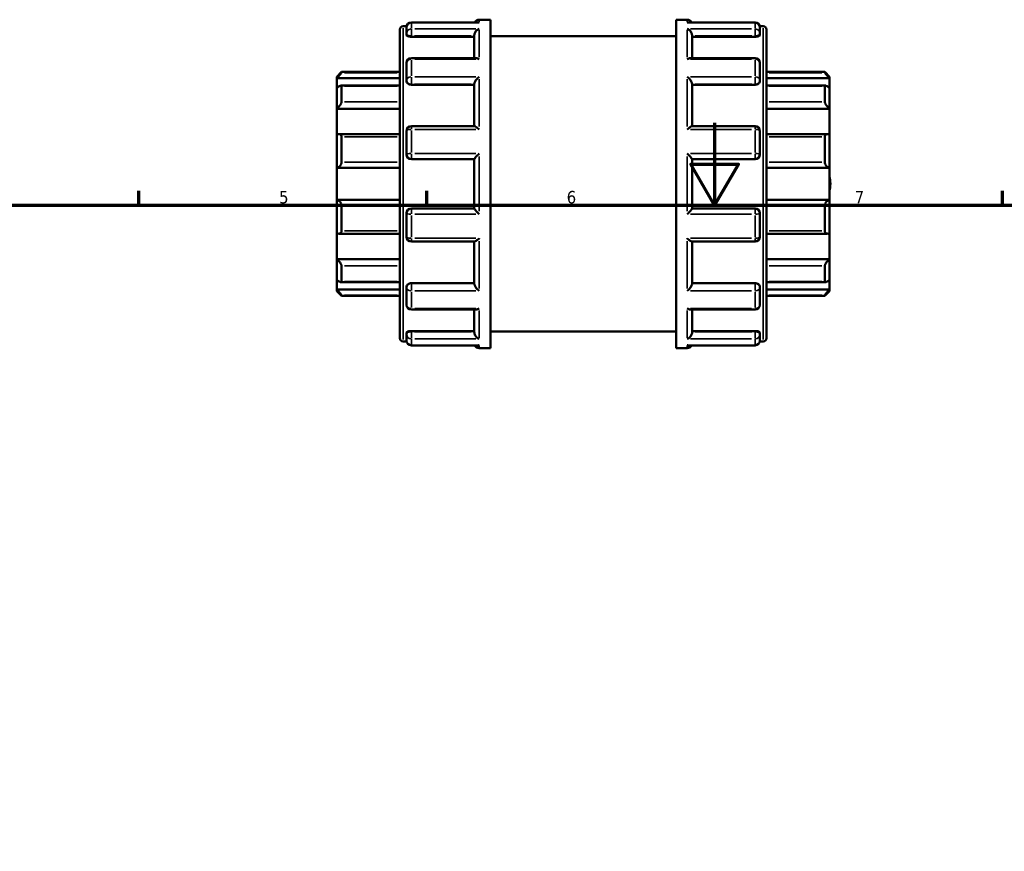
# Model space of a CAD drawing. Header units: millimetres. Extents: x 0 to 905, y -224 to 653.
# Tile 8 of 9: x 251 to 491, y 417 to 619. Entities that reach past the tile are written whole.
import ezdxf

# ---------------------------------------------------------------- set-up
doc = ezdxf.new("R2010")
doc.units = ezdxf.units.MM
for name, color, linetype, lineweight in [('Border (ANSI)', 7, 'Continuous', 70), ('Visible (ANSI)', 7, 'Continuous', 50), ('Visible Narrow (ANSI)', 7, 'Continuous', 35)]:
    doc.layers.add(name, color=color, linetype=linetype, lineweight=lineweight)
doc.styles.add('Note Text (ANSI)', font='tahoma.ttf')

# ---------------------------------------------------------------- blocks, each defined once
blk = doc.blocks.new('Borders Default Border')
at = {"layer": 'Border (ANSI)'}
for p, q in [((280.33, 574), (280.33, 577.45)), ((350.42, 574), (350.42, 577.45)), ((490.58, 574), (490.58, 577.45))]:
    blk.add_line(p, q, dxfattribs=at)
at = {"layer": 'Border (ANSI)', "flags": 128}
for points in [[(420.5, 594), (420.5, 574), (414.73, 584), (426.27, 584), (420.5, 574)], [(20, 20), (20, 574), (821, 574), (821, 20), (20, 20)]]:
    blk.add_lwpolyline(points, dxfattribs=at)
at = {"layer": 'Border (ANSI)', "char_height": 3.05, "attachment_point": 7, "style": 'Note Text (ANSI)'}
for s, insert in [('5', (314.48, 574.34)), ('6', (384.49, 574.34)), ('7', (454.6, 574.4))]:
    blk.add_mtext(s, dxfattribs=dict(at, insert=insert))

msp = doc.modelspace()

# ---------------------------------------------------------------- linework, layer by layer
at = {"layer": 'Visible (ANSI)'}
for p, q in [((362.95, 618.495), (346.663, 618.495)), ((363.163, 619.162), (365.894, 619.162)), ((365.894, 539.162), (365.894, 619.162)), ((411.094, 539.162), (411.094, 619.162)), ((411.094, 619.162), (413.826, 619.162)), ((430.326, 618.495), (414.039, 618.495)), ((343.894, 541.541), (343.894, 616.783)), ((344.674, 617.562), (345.519, 617.562)), ((345.494, 615.798), (345.494, 617.326)), ((431.47, 617.562), (432.315, 617.562)), ((431.494, 617.326), (431.494, 615.798)), ((433.094, 616.783), (433.094, 541.541)), ((345.494, 615.798), (345.494, 615.417)), ((346.663, 615.009), (361.994, 615.009)), ((361.994, 609.798), (361.994, 615.394)), ((365.894, 615.162), (411.094, 615.162)), ((414.994, 609.798), (414.994, 615.394)), ((430.326, 615.009), (414.994, 615.009)), ((431.494, 615.417), (431.494, 615.798)), ((362.411, 609.798), (346.663, 609.798)), ((430.326, 609.798), (414.578, 609.798)), ((328.494, 605.26), (329.663, 606.429)), ((329.663, 606.429), (329.663, 606.234)), ((329.663, 606.429), (343.894, 606.429)), ((345.494, 604.452), (345.494, 608.629)), ((431.494, 608.629), (431.494, 604.452)), ((433.094, 606.429), (447.326, 606.429)), ((447.326, 606.234), (447.326, 606.429)), ((448.494, 605.26), (447.326, 606.429)), ((328.494, 604.909), (328.494, 605.26)), ((328.494, 604.909), (343.894, 604.909)), ((328.494, 602.501), (328.494, 604.909)), ((345.494, 604.452), (345.494, 604.233)), ((431.494, 604.233), (431.494, 604.452)), ((448.494, 604.909), (433.094, 604.909)), ((448.494, 605.26), (448.494, 604.909)), ((448.494, 604.909), (448.494, 602.501)), ((328.494, 597.482), (328.494, 602.501)), ((343.894, 603.124), (329.521, 603.124)), ((329.663, 602.976), (329.663, 599.152)), ((346.663, 603.323), (361.994, 603.323)), ((361.994, 593.205), (361.994, 603.554)), ((414.994, 593.205), (414.994, 603.554)), ((430.326, 603.323), (414.994, 603.323)), ((447.468, 603.124), (433.094, 603.124)), ((447.326, 599.152), (447.326, 602.976)), ((448.494, 602.501), (448.494, 597.482)), ((328.494, 597.482), (343.894, 597.482)), ((328.494, 591.179), (328.494, 597.482)), ((448.494, 597.482), (433.094, 597.482)), ((448.494, 597.482), (448.494, 591.179)), ((362.066, 593.205), (346.663, 593.205)), ((430.326, 593.205), (414.923, 593.205)), ((328.494, 583.058), (328.494, 591.179)), ((343.894, 591.299), (329.007, 591.299)), ((329.663, 590.621), (329.663, 584.435)), ((345.494, 586.331), (345.494, 592.036)), ((431.494, 592.036), (431.494, 586.331)), ((447.982, 591.299), (433.094, 591.299)), ((447.326, 584.435), (447.326, 590.621)), ((448.494, 591.179), (448.494, 583.058)), ((346.663, 585.162), (361.994, 585.162)), ((361.994, 573.145), (361.994, 585.179)), ((414.994, 573.145), (414.994, 585.179)), ((414.994, 585.162), (430.326, 585.162)), ((328.494, 583.058), (343.894, 583.058)), ((328.494, 575.267), (328.494, 583.058)), ((448.494, 583.058), (433.094, 583.058)), ((448.494, 583.058), (448.494, 575.267)), ((328.494, 567.146), (328.494, 575.267)), ((328.494, 575.267), (343.894, 575.267)), ((448.494, 575.267), (433.094, 575.267)), ((448.494, 575.267), (448.494, 567.146)), ((329.663, 573.89), (329.663, 567.704)), ((361.994, 573.162), (346.663, 573.162)), ((430.326, 573.162), (414.994, 573.162)), ((447.326, 567.704), (447.326, 573.89)), ((345.494, 566.288), (345.494, 571.994)), ((431.494, 571.994), (431.494, 566.288)), ((328.494, 560.843), (328.494, 567.146)), ((329.007, 567.026), (343.894, 567.026)), ((433.094, 567.026), (447.982, 567.026)), ((448.494, 567.146), (448.494, 560.843)), ((346.663, 565.12), (362.066, 565.12)), ((361.994, 554.77), (361.994, 565.12)), ((414.923, 565.12), (430.326, 565.12)), ((414.994, 554.77), (414.994, 565.12)), ((328.494, 555.824), (328.494, 560.843)), ((328.494, 560.843), (343.894, 560.843)), ((329.663, 559.173), (329.663, 555.349)), ((448.494, 560.843), (433.094, 560.843)), ((447.326, 555.349), (447.326, 559.173)), ((448.494, 560.843), (448.494, 555.824)), ((328.494, 553.416), (328.494, 555.824)), ((329.521, 555.201), (343.894, 555.201)), ((345.494, 554.092), (345.494, 553.872)), ((345.494, 549.696), (345.494, 553.872)), ((346.663, 555.002), (361.994, 555.002)), ((430.326, 555.002), (414.994, 555.002)), ((431.494, 553.872), (431.494, 554.092)), ((431.494, 553.872), (431.494, 549.696)), ((433.094, 555.201), (447.468, 555.201)), ((448.494, 555.824), (448.494, 553.416)), ((328.494, 553.064), (328.494, 553.416)), ((328.494, 553.416), (343.894, 553.416)), ((328.494, 553.064), (329.663, 551.896)), ((329.663, 552.091), (329.663, 551.896)), ((329.663, 551.896), (343.894, 551.896)), ((448.494, 553.416), (433.094, 553.416)), ((433.094, 551.896), (447.326, 551.896)), ((448.494, 553.064), (447.326, 551.896)), ((447.326, 551.896), (447.326, 552.091)), ((448.494, 553.416), (448.494, 553.064)), ((346.663, 548.527), (362.411, 548.527)), ((361.994, 542.931), (361.994, 548.527)), ((414.578, 548.527), (430.326, 548.527)), ((414.994, 542.931), (414.994, 548.527)), ((345.494, 542.907), (345.494, 542.527)), ((345.494, 540.998), (345.494, 542.527)), ((346.663, 543.315), (361.994, 543.315)), ((365.894, 543.162), (411.094, 543.162)), ((430.326, 543.315), (414.994, 543.315)), ((431.494, 542.527), (431.494, 542.907)), ((431.494, 542.527), (431.494, 540.998)), ((344.674, 540.762), (345.519, 540.762)), ((346.663, 539.83), (362.95, 539.83)), ((414.039, 539.83), (430.326, 539.83)), ((431.47, 540.762), (432.315, 540.762)), ((363.163, 539.162), (365.894, 539.162)), ((411.094, 539.162), (413.826, 539.162))]:
    msp.add_line(p, q, dxfattribs=at)
for centre, radius, start, end in [((346.663, 617.326), 1.169, 90, 180), ((363.163, 617.994), 1.169, 90, 154.60519), ((413.826, 617.994), 1.169, 25.39481, 90), ((430.326, 617.326), 1.169, 0, 90), ((344.674, 616.783), 0.779, 90, 180), ((432.315, 616.783), 0.779, 0, 90), ((346.663, 608.629), 1.169, 90, 180), ((430.326, 608.629), 1.169, 0, 90), ((346.663, 592.036), 1.169, 90, 180), ((430.326, 592.036), 1.169, 0, 90), ((346.663, 586.331), 1.169, 180, 270), ((430.326, 586.331), 1.169, 270, 0), ((439.694, 579.162), 8.97, 348.84216, 11.15784), ((346.663, 571.994), 1.169, 90, 180), ((430.326, 571.994), 1.169, 0, 90), ((346.663, 566.288), 1.169, 180, 270), ((430.326, 566.288), 1.169, 270, 0), ((346.663, 549.696), 1.169, 180, 270), ((430.326, 549.696), 1.169, 270, 0), ((344.674, 541.541), 0.779, 180, 270), ((346.663, 540.998), 1.169, 180, 270), ((363.163, 540.331), 1.169, 205.39481, 270), ((413.826, 540.331), 1.169, 270, 334.60519), ((430.326, 540.998), 1.169, 270, 0), ((432.315, 541.541), 0.779, 270, 0)]:
    msp.add_arc(centre, radius, start, end, dxfattribs=at)
for points, knots in [([(363.163, 618.475), (363.161, 618.475), (363.16, 618.475), (363.089, 618.488), (363.019, 618.495), (362.95, 618.495)], [-0.000688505, -0.000688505, -0.000688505, -0.000688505, 0, 0, 0.029634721, 0.029634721, 0.029634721, 0.029634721]), ([(414.039, 618.495), (413.97, 618.495), (413.9, 618.488), (413.829, 618.475), (413.828, 618.475), (413.826, 618.475)], [0.193403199, 0.193403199, 0.193403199, 0.193403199, 0.222753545, 0.222753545, 0.223435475, 0.223435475, 0.223435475, 0.223435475]), ([(361.994, 615.394), (361.994, 615.496), (362.01, 615.602), (362.071, 615.829), (362.121, 615.945), (362.259, 616.198), (362.357, 616.327), (362.565, 616.547), (362.677, 616.64), (362.911, 616.795), (363.035, 616.856), (363.16, 616.899), (363.161, 616.9), (363.163, 616.9)], [0, 0, 0, 0, 0.03285738, 0.03285738, 0.07055546, 0.07055546, 0.12076848, 0.12076848, 0.17051357, 0.17051357, 0.22275355, 0.22275355, 0.22343548, 0.22343548, 0.22343548, 0.22343548]), ([(413.826, 616.9), (413.828, 616.9), (413.829, 616.899), (413.952, 616.857), (414.074, 616.797), (414.305, 616.646), (414.415, 616.555), (414.624, 616.338), (414.722, 616.208), (414.864, 615.955), (414.914, 615.838), (414.977, 615.611), (414.994, 615.505), (414.994, 615.399), (414.994, 615.396), (414.994, 615.394)], [-0.0006885, -0.0006885, -0.0006885, -0.0006885, 0, 0, 0.05187443, 0.05187443, 0.10134643, 0.10134643, 0.15249837, 0.15249837, 0.19079271, 0.19079271, 0.22400256, 0.22400256, 0.22489021, 0.22489021, 0.22489021, 0.22489021]), ([(346.663, 615.009), (346.516, 615.009), (346.36, 615.02), (346.073, 615.063), (345.942, 615.095), (345.734, 615.168), (345.644, 615.215), (345.524, 615.315), (345.494, 615.368), (345.494, 615.417)], [0, 0, 0, 0, 0.04397035, 0.04397035, 0.08794069, 0.08794069, 0.13268953, 0.13268953, 0.17743837, 0.17743837, 0.17743837, 0.17743837]), ([(431.494, 615.417), (431.494, 615.368), (431.465, 615.315), (431.345, 615.215), (431.255, 615.168), (431.047, 615.095), (430.916, 615.063), (430.629, 615.02), (430.473, 615.009), (430.326, 615.009)], [0.17789213, 0.17789213, 0.17789213, 0.17789213, 0.22264097, 0.22264097, 0.26738981, 0.26738981, 0.31136015, 0.31136015, 0.3553305, 0.3553305, 0.3553305, 0.3553305]), ([(363.163, 609.516), (363.161, 609.517), (363.16, 609.518), (363.037, 609.599), (362.915, 609.664), (362.684, 609.757), (362.574, 609.786), (362.451, 609.797), (362.43, 609.798), (362.411, 609.798)], [-0.0006885, -0.0006885, -0.0006885, -0.0006885, 0, 0, 0.05187443, 0.05187443, 0.10134643, 0.10134643, 0.11125537, 0.11125537, 0.11125537, 0.11125537]), ([(414.578, 609.798), (414.562, 609.798), (414.545, 609.797), (414.424, 609.788), (414.312, 609.759), (414.078, 609.666), (413.954, 609.6), (413.829, 609.518), (413.828, 609.517), (413.826, 609.516)], [0.11256186, 0.11256186, 0.11256186, 0.11256186, 0.12076848, 0.12076848, 0.17051357, 0.17051357, 0.22275355, 0.22275355, 0.22343548, 0.22343548, 0.22343548, 0.22343548]), ([(329.663, 606.234), (329.663, 606.224), (329.654, 606.205), (329.621, 606.151), (329.596, 606.116), (329.501, 605.992), (329.41, 605.883), (329.2, 605.643), (329.06, 605.49), (328.774, 605.19), (328.63, 605.042), (328.494, 604.909)], [0.22034929, 0.22034929, 0.22034929, 0.22034929, 0.24520012, 0.24520012, 0.27005095, 0.27005095, 0.31975261, 0.31975261, 0.38022559, 0.38022559, 0.43701539, 0.43701539, 0.43701539, 0.43701539]), ([(346.663, 603.323), (346.516, 603.323), (346.36, 603.346), (346.073, 603.439), (345.942, 603.509), (345.734, 603.671), (345.644, 603.774), (345.524, 603.999), (345.494, 604.12), (345.494, 604.233)], [0, 0, 0, 0, 0.04397035, 0.04397035, 0.08794069, 0.08794069, 0.13268953, 0.13268953, 0.17743837, 0.17743837, 0.17743837, 0.17743837]), ([(361.994, 603.554), (361.994, 603.624), (362.01, 603.705), (362.071, 603.892), (362.121, 603.998), (362.259, 604.245), (362.357, 604.386), (362.565, 604.649), (362.677, 604.773), (362.911, 605.005), (363.035, 605.114), (363.16, 605.211), (363.161, 605.212), (363.163, 605.214)], [0, 0, 0, 0, 0.03285738, 0.03285738, 0.07055546, 0.07055546, 0.12076848, 0.12076848, 0.17051357, 0.17051357, 0.22275355, 0.22275355, 0.22343548, 0.22343548, 0.22343548, 0.22343548]), ([(413.826, 605.214), (413.828, 605.212), (413.829, 605.211), (413.952, 605.116), (414.074, 605.009), (414.305, 604.781), (414.415, 604.659), (414.624, 604.398), (414.722, 604.256), (414.864, 604.007), (414.914, 603.9), (414.977, 603.712), (414.994, 603.631), (414.994, 603.558), (414.994, 603.556), (414.994, 603.554)], [-0.0006885, -0.0006885, -0.0006885, -0.0006885, 0, 0, 0.05187443, 0.05187443, 0.10134643, 0.10134643, 0.15249837, 0.15249837, 0.19079271, 0.19079271, 0.22400256, 0.22400256, 0.22489021, 0.22489021, 0.22489021, 0.22489021]), ([(431.494, 604.233), (431.494, 604.12), (431.465, 603.999), (431.345, 603.774), (431.255, 603.671), (431.047, 603.509), (430.916, 603.439), (430.629, 603.346), (430.473, 603.323), (430.326, 603.323)], [0.17789213, 0.17789213, 0.17789213, 0.17789213, 0.22264097, 0.22264097, 0.26738981, 0.26738981, 0.31136015, 0.31136015, 0.3553305, 0.3553305, 0.3553305, 0.3553305]), ([(448.494, 604.909), (448.359, 605.042), (448.215, 605.19), (447.929, 605.49), (447.789, 605.643), (447.579, 605.883), (447.488, 605.992), (447.393, 606.116), (447.368, 606.151), (447.334, 606.205), (447.326, 606.224), (447.326, 606.234)], [0.42016909, 0.42016909, 0.42016909, 0.42016909, 0.47695888, 0.47695888, 0.53743187, 0.53743187, 0.58713353, 0.58713353, 0.61198436, 0.61198436, 0.63683519, 0.63683519, 0.63683519, 0.63683519]), ([(328.494, 602.501), (328.63, 602.621), (328.774, 602.738), (329.06, 602.94), (329.2, 603.023), (329.41, 603.112), (329.501, 603.133), (329.596, 603.112), (329.621, 603.097), (329.654, 603.049), (329.663, 603.016), (329.663, 602.976)], [0.42016909, 0.42016909, 0.42016909, 0.42016909, 0.47695888, 0.47695888, 0.53743187, 0.53743187, 0.58713353, 0.58713353, 0.61198436, 0.61198436, 0.63683519, 0.63683519, 0.63683519, 0.63683519]), ([(447.326, 602.976), (447.326, 603.016), (447.334, 603.049), (447.368, 603.097), (447.393, 603.112), (447.488, 603.133), (447.579, 603.112), (447.789, 603.023), (447.929, 602.94), (448.215, 602.738), (448.359, 602.621), (448.494, 602.501)], [0.22034929, 0.22034929, 0.22034929, 0.22034929, 0.24520012, 0.24520012, 0.27005095, 0.27005095, 0.31975261, 0.31975261, 0.38022559, 0.38022559, 0.43701539, 0.43701539, 0.43701539, 0.43701539]), ([(329.663, 599.152), (329.663, 599.096), (329.654, 599.032), (329.621, 598.897), (329.596, 598.824), (329.501, 598.603), (329.41, 598.449), (329.2, 598.148), (329.06, 597.984), (328.774, 597.7), (328.63, 597.579), (328.494, 597.482)], [0.22034929, 0.22034929, 0.22034929, 0.22034929, 0.24520012, 0.24520012, 0.27005095, 0.27005095, 0.31975261, 0.31975261, 0.38022559, 0.38022559, 0.43701539, 0.43701539, 0.43701539, 0.43701539]), ([(448.494, 597.482), (448.359, 597.579), (448.215, 597.7), (447.929, 597.984), (447.789, 598.148), (447.579, 598.449), (447.488, 598.603), (447.393, 598.824), (447.368, 598.897), (447.334, 599.032), (447.326, 599.096), (447.326, 599.152)], [0.42016909, 0.42016909, 0.42016909, 0.42016909, 0.47695888, 0.47695888, 0.53743187, 0.53743187, 0.58713353, 0.58713353, 0.61198436, 0.61198436, 0.63683519, 0.63683519, 0.63683519, 0.63683519]), ([(363.163, 592.424), (363.161, 592.425), (363.16, 592.427), (363.037, 592.544), (362.915, 592.654), (362.684, 592.849), (362.574, 592.935), (362.365, 593.081), (362.267, 593.14), (362.139, 593.194), (362.098, 593.205), (362.066, 593.205)], [-0.0006885, -0.0006885, -0.0006885, -0.0006885, 0, 0, 0.05187443, 0.05187443, 0.10134643, 0.10134643, 0.15249837, 0.15249837, 0.18220341, 0.18220341, 0.18220341, 0.18220341]), ([(414.923, 593.205), (414.892, 593.205), (414.854, 593.195), (414.73, 593.144), (414.632, 593.086), (414.424, 592.942), (414.312, 592.855), (414.078, 592.658), (413.954, 592.546), (413.829, 592.427), (413.828, 592.425), (413.826, 592.424)], [0.04228706, 0.04228706, 0.04228706, 0.04228706, 0.07055546, 0.07055546, 0.12076848, 0.12076848, 0.17051357, 0.17051357, 0.22275355, 0.22275355, 0.22343548, 0.22343548, 0.22343548, 0.22343548]), ([(328.494, 591.179), (328.63, 591.239), (328.774, 591.281), (329.06, 591.308), (329.2, 591.289), (329.41, 591.192), (329.501, 591.118), (329.596, 590.961), (329.621, 590.9), (329.654, 590.768), (329.663, 590.696), (329.663, 590.621)], [0.42016909, 0.42016909, 0.42016909, 0.42016909, 0.47695888, 0.47695888, 0.53743187, 0.53743187, 0.58713353, 0.58713353, 0.61198436, 0.61198436, 0.63683519, 0.63683519, 0.63683519, 0.63683519]), ([(447.326, 590.621), (447.326, 590.696), (447.334, 590.768), (447.368, 590.9), (447.393, 590.961), (447.488, 591.118), (447.579, 591.192), (447.789, 591.289), (447.929, 591.308), (448.215, 591.281), (448.359, 591.239), (448.494, 591.179)], [0.22034929, 0.22034929, 0.22034929, 0.22034929, 0.24520012, 0.24520012, 0.27005095, 0.27005095, 0.31975261, 0.31975261, 0.38022559, 0.38022559, 0.43701539, 0.43701539, 0.43701539, 0.43701539]), ([(361.994, 585.179), (361.994, 585.198), (362.01, 585.231), (362.071, 585.329), (362.121, 585.396), (362.259, 585.572), (362.357, 585.686), (362.565, 585.921), (362.677, 586.043), (362.911, 586.291), (363.035, 586.419), (363.16, 586.543), (363.161, 586.545), (363.163, 586.547)], [0, 0, 0, 0, 0.03285738, 0.03285738, 0.07055546, 0.07055546, 0.12076848, 0.12076848, 0.17051357, 0.17051357, 0.22275355, 0.22275355, 0.22343548, 0.22343548, 0.22343548, 0.22343548]), ([(413.826, 586.547), (413.828, 586.545), (413.829, 586.543), (413.952, 586.421), (414.074, 586.295), (414.305, 586.051), (414.415, 585.931), (414.624, 585.696), (414.722, 585.58), (414.864, 585.402), (414.914, 585.334), (414.977, 585.234), (414.994, 585.2), (414.994, 585.18), (414.994, 585.18), (414.994, 585.179)], [-0.0006885, -0.0006885, -0.0006885, -0.0006885, 0, 0, 0.05187443, 0.05187443, 0.10134643, 0.10134643, 0.15249837, 0.15249837, 0.19079271, 0.19079271, 0.22400256, 0.22400256, 0.22489021, 0.22489021, 0.22489021, 0.22489021]), ([(329.663, 584.435), (329.663, 584.353), (329.654, 584.27), (329.621, 584.104), (329.596, 584.022), (329.501, 583.788), (329.41, 583.647), (329.2, 583.401), (329.06, 583.288), (328.774, 583.13), (328.63, 583.081), (328.494, 583.058)], [0.22034929, 0.22034929, 0.22034929, 0.22034929, 0.24520012, 0.24520012, 0.27005095, 0.27005095, 0.31975261, 0.31975261, 0.38022559, 0.38022559, 0.43701539, 0.43701539, 0.43701539, 0.43701539]), ([(448.494, 583.058), (448.359, 583.081), (448.215, 583.13), (447.929, 583.288), (447.789, 583.401), (447.579, 583.647), (447.488, 583.788), (447.393, 584.022), (447.368, 584.104), (447.334, 584.27), (447.326, 584.353), (447.326, 584.435)], [0.42016909, 0.42016909, 0.42016909, 0.42016909, 0.47695888, 0.47695888, 0.53743187, 0.53743187, 0.58713353, 0.58713353, 0.61198436, 0.61198436, 0.63683519, 0.63683519, 0.63683519, 0.63683519]), ([(328.494, 575.267), (328.63, 575.244), (328.774, 575.195), (329.06, 575.037), (329.2, 574.923), (329.41, 574.677), (329.501, 574.537), (329.596, 574.302), (329.621, 574.22), (329.654, 574.055), (329.663, 573.971), (329.663, 573.89)], [0.42016909, 0.42016909, 0.42016909, 0.42016909, 0.47695888, 0.47695888, 0.53743187, 0.53743187, 0.58713353, 0.58713353, 0.61198436, 0.61198436, 0.63683519, 0.63683519, 0.63683519, 0.63683519]), ([(447.326, 573.89), (447.326, 573.971), (447.334, 574.055), (447.368, 574.22), (447.393, 574.302), (447.488, 574.537), (447.579, 574.677), (447.789, 574.923), (447.929, 575.037), (448.215, 575.195), (448.359, 575.244), (448.494, 575.267)], [0.22034929, 0.22034929, 0.22034929, 0.22034929, 0.24520012, 0.24520012, 0.27005095, 0.27005095, 0.31975261, 0.31975261, 0.38022559, 0.38022559, 0.43701539, 0.43701539, 0.43701539, 0.43701539]), ([(363.163, 571.778), (363.161, 571.78), (363.16, 571.781), (363.037, 571.904), (362.915, 572.029), (362.684, 572.273), (362.574, 572.394), (362.365, 572.629), (362.267, 572.744), (362.125, 572.922), (362.075, 572.99), (362.012, 573.09), (361.995, 573.124), (361.995, 573.144), (361.994, 573.145), (361.994, 573.145)], [-0.0006885, -0.0006885, -0.0006885, -0.0006885, 0, 0, 0.05187443, 0.05187443, 0.10134643, 0.10134643, 0.15249837, 0.15249837, 0.19079271, 0.19079271, 0.22400256, 0.22400256, 0.22489021, 0.22489021, 0.22489021, 0.22489021]), ([(414.994, 573.145), (414.994, 573.127), (414.979, 573.093), (414.918, 572.995), (414.868, 572.928), (414.73, 572.753), (414.632, 572.639), (414.424, 572.404), (414.312, 572.282), (414.078, 572.034), (413.954, 571.906), (413.829, 571.781), (413.828, 571.78), (413.826, 571.778)], [0, 0, 0, 0, 0.03285738, 0.03285738, 0.07055546, 0.07055546, 0.12076848, 0.12076848, 0.17051357, 0.17051357, 0.22275355, 0.22275355, 0.22343548, 0.22343548, 0.22343548, 0.22343548]), ([(329.663, 567.704), (329.663, 567.628), (329.654, 567.556), (329.621, 567.424), (329.596, 567.364), (329.501, 567.207), (329.41, 567.133), (329.2, 567.035), (329.06, 567.017), (328.774, 567.044), (328.63, 567.086), (328.494, 567.146)], [0.22034929, 0.22034929, 0.22034929, 0.22034929, 0.24520012, 0.24520012, 0.27005095, 0.27005095, 0.31975261, 0.31975261, 0.38022559, 0.38022559, 0.43701539, 0.43701539, 0.43701539, 0.43701539]), ([(362.066, 565.12), (362.097, 565.12), (362.135, 565.13), (362.259, 565.181), (362.357, 565.238), (362.565, 565.382), (362.677, 565.47), (362.911, 565.667), (363.035, 565.778), (363.16, 565.898), (363.161, 565.9), (363.163, 565.901)], [0.04228706, 0.04228706, 0.04228706, 0.04228706, 0.07055546, 0.07055546, 0.12076848, 0.12076848, 0.17051357, 0.17051357, 0.22275355, 0.22275355, 0.22343548, 0.22343548, 0.22343548, 0.22343548]), ([(413.826, 565.901), (413.828, 565.9), (413.829, 565.898), (413.952, 565.78), (414.074, 565.67), (414.305, 565.476), (414.415, 565.389), (414.624, 565.244), (414.722, 565.184), (414.85, 565.131), (414.891, 565.12), (414.923, 565.12)], [-0.0006885, -0.0006885, -0.0006885, -0.0006885, 0, 0, 0.05187443, 0.05187443, 0.10134643, 0.10134643, 0.15249837, 0.15249837, 0.18220341, 0.18220341, 0.18220341, 0.18220341]), ([(448.494, 567.146), (448.359, 567.086), (448.215, 567.044), (447.929, 567.017), (447.789, 567.035), (447.579, 567.133), (447.488, 567.207), (447.393, 567.364), (447.368, 567.424), (447.334, 567.556), (447.326, 567.628), (447.326, 567.704)], [0.42016909, 0.42016909, 0.42016909, 0.42016909, 0.47695888, 0.47695888, 0.53743187, 0.53743187, 0.58713353, 0.58713353, 0.61198436, 0.61198436, 0.63683519, 0.63683519, 0.63683519, 0.63683519]), ([(328.494, 560.843), (328.63, 560.746), (328.774, 560.625), (329.06, 560.341), (329.2, 560.177), (329.41, 559.876), (329.501, 559.722), (329.596, 559.5), (329.621, 559.428), (329.654, 559.292), (329.663, 559.229), (329.663, 559.173)], [0.42016909, 0.42016909, 0.42016909, 0.42016909, 0.47695888, 0.47695888, 0.53743187, 0.53743187, 0.58713353, 0.58713353, 0.61198436, 0.61198436, 0.63683519, 0.63683519, 0.63683519, 0.63683519]), ([(447.326, 559.173), (447.326, 559.229), (447.334, 559.292), (447.368, 559.428), (447.393, 559.5), (447.488, 559.722), (447.579, 559.876), (447.789, 560.177), (447.929, 560.341), (448.215, 560.625), (448.359, 560.746), (448.494, 560.843)], [0.22034929, 0.22034929, 0.22034929, 0.22034929, 0.24520012, 0.24520012, 0.27005095, 0.27005095, 0.31975261, 0.31975261, 0.38022559, 0.38022559, 0.43701539, 0.43701539, 0.43701539, 0.43701539]), ([(329.663, 555.349), (329.663, 555.309), (329.654, 555.276), (329.621, 555.228), (329.596, 555.212), (329.501, 555.192), (329.41, 555.213), (329.2, 555.302), (329.06, 555.384), (328.774, 555.587), (328.63, 555.704), (328.494, 555.824)], [0.22034929, 0.22034929, 0.22034929, 0.22034929, 0.24520012, 0.24520012, 0.27005095, 0.27005095, 0.31975261, 0.31975261, 0.38022559, 0.38022559, 0.43701539, 0.43701539, 0.43701539, 0.43701539]), ([(345.494, 554.092), (345.494, 554.205), (345.524, 554.326), (345.644, 554.55), (345.734, 554.654), (345.942, 554.816), (346.073, 554.886), (346.36, 554.979), (346.516, 555.002), (346.663, 555.002)], [-0.17743837, -0.17743837, -0.17743837, -0.17743837, -0.13268953, -0.13268953, -0.08794069, -0.08794069, -0.04397035, -0.04397035, 0, 0, 0, 0]), ([(363.163, 553.111), (363.161, 553.112), (363.16, 553.114), (363.037, 553.209), (362.915, 553.316), (362.684, 553.544), (362.574, 553.666), (362.365, 553.927), (362.267, 554.068), (362.125, 554.317), (362.075, 554.424), (362.012, 554.613), (361.995, 554.694), (361.995, 554.767), (361.994, 554.768), (361.994, 554.77)], [-0.0006885, -0.0006885, -0.0006885, -0.0006885, 0, 0, 0.05187443, 0.05187443, 0.10134643, 0.10134643, 0.15249837, 0.15249837, 0.19079271, 0.19079271, 0.22400256, 0.22400256, 0.22489021, 0.22489021, 0.22489021, 0.22489021]), ([(414.994, 554.77), (414.994, 554.7), (414.979, 554.62), (414.918, 554.432), (414.868, 554.327), (414.73, 554.079), (414.632, 553.939), (414.424, 553.676), (414.312, 553.552), (414.078, 553.319), (413.954, 553.21), (413.829, 553.114), (413.828, 553.112), (413.826, 553.111)], [0, 0, 0, 0, 0.03285738, 0.03285738, 0.07055546, 0.07055546, 0.12076848, 0.12076848, 0.17051357, 0.17051357, 0.22275355, 0.22275355, 0.22343548, 0.22343548, 0.22343548, 0.22343548]), ([(430.326, 555.002), (430.473, 555.002), (430.629, 554.979), (430.916, 554.886), (431.047, 554.816), (431.255, 554.654), (431.345, 554.55), (431.465, 554.326), (431.494, 554.205), (431.494, 554.092)], [0.3553305, 0.3553305, 0.3553305, 0.3553305, 0.39930084, 0.39930084, 0.44327119, 0.44327119, 0.48802003, 0.48802003, 0.53276887, 0.53276887, 0.53276887, 0.53276887]), ([(448.494, 555.824), (448.359, 555.704), (448.215, 555.587), (447.929, 555.384), (447.789, 555.302), (447.579, 555.213), (447.488, 555.192), (447.393, 555.212), (447.368, 555.228), (447.334, 555.276), (447.326, 555.309), (447.326, 555.349)], [0.42016909, 0.42016909, 0.42016909, 0.42016909, 0.47695888, 0.47695888, 0.53743187, 0.53743187, 0.58713353, 0.58713353, 0.61198436, 0.61198436, 0.63683519, 0.63683519, 0.63683519, 0.63683519]), ([(328.494, 553.416), (328.63, 553.282), (328.774, 553.135), (329.06, 552.834), (329.2, 552.682), (329.41, 552.441), (329.501, 552.333), (329.596, 552.209), (329.621, 552.173), (329.654, 552.119), (329.663, 552.1), (329.663, 552.091)], [0.42016909, 0.42016909, 0.42016909, 0.42016909, 0.47695888, 0.47695888, 0.53743187, 0.53743187, 0.58713353, 0.58713353, 0.61198436, 0.61198436, 0.63683519, 0.63683519, 0.63683519, 0.63683519]), ([(447.326, 552.091), (447.326, 552.1), (447.334, 552.119), (447.368, 552.173), (447.393, 552.209), (447.488, 552.333), (447.579, 552.441), (447.789, 552.682), (447.929, 552.834), (448.215, 553.135), (448.359, 553.282), (448.494, 553.416)], [0.22034929, 0.22034929, 0.22034929, 0.22034929, 0.24520012, 0.24520012, 0.27005095, 0.27005095, 0.31975261, 0.31975261, 0.38022559, 0.38022559, 0.43701539, 0.43701539, 0.43701539, 0.43701539]), ([(362.411, 548.527), (362.427, 548.527), (362.444, 548.528), (362.565, 548.536), (362.677, 548.565), (362.911, 548.658), (363.035, 548.724), (363.16, 548.807), (363.161, 548.808), (363.163, 548.809)], [0.11256186, 0.11256186, 0.11256186, 0.11256186, 0.12076848, 0.12076848, 0.17051357, 0.17051357, 0.22275355, 0.22275355, 0.22343548, 0.22343548, 0.22343548, 0.22343548]), ([(413.826, 548.809), (413.828, 548.808), (413.829, 548.807), (413.952, 548.726), (414.074, 548.66), (414.305, 548.568), (414.415, 548.538), (414.538, 548.528), (414.559, 548.527), (414.578, 548.527)], [-0.0006885, -0.0006885, -0.0006885, -0.0006885, 0, 0, 0.05187443, 0.05187443, 0.10134643, 0.10134643, 0.11125537, 0.11125537, 0.11125537, 0.11125537]), ([(345.494, 542.907), (345.494, 542.956), (345.524, 543.01), (345.644, 543.11), (345.734, 543.156), (345.942, 543.23), (346.073, 543.262), (346.36, 543.305), (346.516, 543.315), (346.663, 543.315)], [-0.17743837, -0.17743837, -0.17743837, -0.17743837, -0.13268953, -0.13268953, -0.08794069, -0.08794069, -0.04397035, -0.04397035, 0, 0, 0, 0]), ([(363.163, 541.425), (363.161, 541.425), (363.16, 541.426), (363.037, 541.468), (362.915, 541.527), (362.684, 541.679), (362.574, 541.77), (362.365, 541.987), (362.267, 542.116), (362.125, 542.37), (362.075, 542.486), (362.012, 542.714), (361.995, 542.82), (361.995, 542.925), (361.994, 542.928), (361.994, 542.931)], [-0.0006885, -0.0006885, -0.0006885, -0.0006885, 0, 0, 0.05187443, 0.05187443, 0.10134643, 0.10134643, 0.15249837, 0.15249837, 0.19079271, 0.19079271, 0.22400256, 0.22400256, 0.22489021, 0.22489021, 0.22489021, 0.22489021]), ([(414.994, 542.931), (414.994, 542.828), (414.979, 542.722), (414.918, 542.496), (414.868, 542.379), (414.73, 542.127), (414.632, 541.998), (414.424, 541.777), (414.312, 541.684), (414.078, 541.529), (413.954, 541.468), (413.829, 541.426), (413.828, 541.425), (413.826, 541.425)], [0, 0, 0, 0, 0.03285738, 0.03285738, 0.07055546, 0.07055546, 0.12076848, 0.12076848, 0.17051357, 0.17051357, 0.22275355, 0.22275355, 0.22343548, 0.22343548, 0.22343548, 0.22343548]), ([(430.326, 543.315), (430.473, 543.315), (430.629, 543.305), (430.916, 543.262), (431.047, 543.23), (431.255, 543.156), (431.345, 543.11), (431.465, 543.01), (431.494, 542.956), (431.494, 542.907)], [0.3553305, 0.3553305, 0.3553305, 0.3553305, 0.39930084, 0.39930084, 0.44327119, 0.44327119, 0.48802003, 0.48802003, 0.53276887, 0.53276887, 0.53276887, 0.53276887]), ([(362.95, 539.83), (363.019, 539.83), (363.089, 539.836), (363.16, 539.849), (363.161, 539.85), (363.163, 539.85)], [0.193403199, 0.193403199, 0.193403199, 0.193403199, 0.222753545, 0.222753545, 0.223435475, 0.223435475, 0.223435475, 0.223435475]), ([(413.826, 539.85), (413.828, 539.85), (413.829, 539.849), (413.9, 539.836), (413.97, 539.83), (414.039, 539.83)], [-0.000688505, -0.000688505, -0.000688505, -0.000688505, 0, 0, 0.029634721, 0.029634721, 0.029634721, 0.029634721])]:
    msp.add_open_spline(points, degree=3, knots=knots, dxfattribs=at)
at = {"layer": 'Visible Narrow (ANSI)'}
for p, q in [((346.663, 618.477), (346.663, 618.495)), ((346.663, 618.417), (346.663, 617)), ((347.488, 618.475), (362.338, 618.475)), ((363.163, 619.161), (363.163, 618.542)), ((413.826, 618.542), (413.826, 619.161)), ((414.651, 618.475), (429.501, 618.475)), ((430.326, 618.495), (430.326, 618.477)), ((430.326, 617), (430.326, 618.417)), ((344.674, 617.09), (344.674, 541.235)), ((346.663, 615.304), (346.663, 616.862)), ((362.338, 616.9), (347.488, 616.9)), ((363.163, 616.647), (363.163, 609.994)), ((413.826, 609.994), (413.826, 616.647)), ((429.501, 616.9), (414.651, 616.9)), ((430.326, 616.862), (430.326, 615.304)), ((432.315, 541.235), (432.315, 617.09)), ((346.663, 615.019), (346.663, 615.203)), ((347.43, 615.213), (361.228, 615.213)), ((415.761, 615.213), (429.559, 615.213)), ((430.326, 615.203), (430.326, 615.019)), ((346.663, 609.542), (346.663, 609.797)), ((346.663, 609.317), (346.663, 605.444)), ((347.488, 609.516), (362.338, 609.516)), ((414.651, 609.516), (429.501, 609.516)), ((430.326, 609.797), (430.326, 609.542)), ((430.326, 605.444), (430.326, 609.317)), ((343.183, 606.234), (330.375, 606.234)), ((346.663, 603.496), (346.663, 605.133)), ((362.338, 605.214), (347.488, 605.214)), ((363.163, 604.646), (363.163, 593.122)), ((413.826, 593.122), (413.826, 604.646)), ((429.501, 605.214), (414.651, 605.214)), ((430.326, 605.133), (430.326, 603.496)), ((446.614, 606.234), (433.806, 606.234)), ((330.375, 602.976), (343.183, 602.976)), ((346.663, 603.329), (346.663, 603.435)), ((347.43, 603.44), (361.228, 603.44)), ((415.761, 603.44), (429.559, 603.44)), ((430.326, 603.435), (430.326, 603.329)), ((433.806, 602.976), (446.614, 602.976)), ((343.183, 599.152), (330.375, 599.152)), ((446.614, 599.152), (433.806, 599.152)), ((346.663, 592.491), (346.663, 593.203)), ((346.663, 592.136), (346.663, 586.846)), ((347.488, 592.424), (362.338, 592.424)), ((414.651, 592.424), (429.501, 592.424)), ((430.326, 593.203), (430.326, 592.491)), ((430.326, 586.846), (430.326, 592.136)), ((330.375, 590.621), (343.183, 590.621)), ((433.806, 590.621), (446.614, 590.621)), ((346.663, 585.167), (346.663, 586.445)), ((362.338, 586.547), (347.488, 586.547)), ((363.163, 585.815), (363.163, 572.509)), ((413.826, 572.509), (413.826, 585.815)), ((429.501, 586.547), (414.651, 586.547)), ((430.326, 586.445), (430.326, 585.167)), ((343.183, 584.435), (330.375, 584.435)), ((446.614, 584.435), (433.806, 584.435)), ((330.375, 573.89), (343.183, 573.89)), ((346.663, 571.88), (346.663, 573.158)), ((430.326, 573.158), (430.326, 571.88)), ((433.806, 573.89), (446.614, 573.89)), ((346.663, 571.479), (346.663, 566.189)), ((347.488, 571.778), (362.338, 571.778)), ((414.651, 571.778), (429.501, 571.778)), ((430.326, 566.189), (430.326, 571.479)), ((343.183, 567.704), (330.375, 567.704)), ((346.663, 565.122), (346.663, 565.834)), ((362.338, 565.901), (347.488, 565.901)), ((429.501, 565.901), (414.651, 565.901)), ((430.326, 565.834), (430.326, 565.122)), ((446.614, 567.704), (433.806, 567.704)), ((363.163, 565.203), (363.163, 553.679)), ((413.826, 553.679), (413.826, 565.203)), ((330.375, 559.173), (343.183, 559.173)), ((433.806, 559.173), (446.614, 559.173)), ((343.183, 555.349), (330.375, 555.349)), ((346.663, 554.89), (346.663, 554.996)), ((346.663, 553.192), (346.663, 554.829)), ((361.228, 554.884), (347.43, 554.884)), ((429.559, 554.884), (415.761, 554.884)), ((430.326, 554.996), (430.326, 554.89)), ((430.326, 554.829), (430.326, 553.192)), ((446.614, 555.349), (433.806, 555.349)), ((330.375, 552.091), (343.183, 552.091)), ((346.663, 552.881), (346.663, 549.008)), ((347.488, 553.111), (362.338, 553.111)), ((414.651, 553.111), (429.501, 553.111)), ((430.326, 549.008), (430.326, 552.881)), ((433.806, 552.091), (446.614, 552.091)), ((346.663, 548.528), (346.663, 548.782)), ((362.338, 548.809), (347.488, 548.809)), ((363.163, 548.33), (363.163, 541.677)), ((413.826, 541.677), (413.826, 548.33)), ((429.501, 548.809), (414.651, 548.809)), ((430.326, 548.782), (430.326, 548.528)), ((346.663, 543.122), (346.663, 543.305)), ((346.663, 541.463), (346.663, 543.02)), ((361.228, 543.111), (347.43, 543.111)), ((429.559, 543.111), (415.761, 543.111)), ((430.326, 543.305), (430.326, 543.122)), ((430.326, 543.02), (430.326, 541.463)), ((346.663, 541.325), (346.663, 539.907)), ((346.663, 539.83), (346.663, 539.848)), ((347.488, 541.425), (362.338, 541.425)), ((362.338, 539.85), (347.488, 539.85)), ((363.163, 539.783), (363.163, 539.164)), ((413.826, 539.164), (413.826, 539.783)), ((414.651, 541.425), (429.501, 541.425)), ((429.501, 539.85), (414.651, 539.85)), ((430.326, 539.907), (430.326, 541.325)), ((430.326, 539.848), (430.326, 539.83))]:
    msp.add_line(p, q, dxfattribs=at)
for centre, major_axis, ratio, start_param, end_param in [((346.663, 617.326), (-1.169, 0), 0.9828124, 4.7909288, 6.2046455), ((430.326, 617.326), (1.169, 0), 0.9828124, 0.0785398, 1.4922565), ((346.663, 615.798), (-1.169, 0), 0.9434441, 4.7909288, 6.2046455), ((430.326, 615.798), (1.169, 0), 0.9434441, 0.0785398, 1.4922565), ((346.663, 615.798), (-1.169, 0), 0.5, 0.0785398, 1.4922565), ((430.326, 615.798), (1.169, 0), 0.5, 4.7909288, 6.2046455), ((346.663, 608.629), (-1.169, 0), 0.7588369, 4.7909288, 6.2046455), ((430.326, 608.629), (1.169, 0), 0.7588369, 0.0785398, 1.4922565), ((346.663, 604.452), (-1.169, 0), 0.6512806, 4.7909288, 6.2046455), ((346.663, 604.452), (-1.169, 0), 0.8660254, 0.0785398, 1.4922565), ((430.326, 604.452), (1.169, 0), 0.6512806, 0.0785398, 1.4922565), ((430.326, 604.452), (1.169, 0), 0.8660254, 4.7909288, 6.2046455), ((346.663, 592.036), (-1.169, 0), 0.3315318, 4.7909288, 6.2046455), ((430.326, 592.036), (1.169, 0), 0.3315318, 0.0785398, 1.4922565), ((346.663, 586.331), (-1.169, 0), 0.1846071, 4.7909288, 6.2046455), ((430.326, 586.331), (1.169, 0), 0.1846071, 0.0785398, 1.4922565), ((346.663, 571.994), (-1.169, 0), 0.1846071, 0.0785398, 1.4922565), ((430.326, 571.994), (1.169, 0), 0.1846071, 4.7909288, 6.2046455), ((346.663, 566.288), (-1.169, 0), 0.3315318, 0.0785398, 1.4922565), ((430.326, 566.288), (1.169, 0), 0.3315318, 4.7909288, 6.2046455), ((346.663, 553.872), (-1.169, 0), 0.8660254, 4.7909288, 6.2046455), ((346.663, 553.872), (-1.169, 0), 0.6512806, 0.0785398, 1.4922565), ((430.326, 553.872), (1.169, 0), 0.8660254, 0.0785398, 1.4922565), ((430.326, 553.872), (1.169, 0), 0.6512806, 4.7909288, 6.2046455), ((346.663, 549.696), (-1.169, 0), 0.7588369, 0.0785398, 1.4922565), ((430.326, 549.696), (1.169, 0), 0.7588369, 4.7909288, 6.2046455), ((346.663, 542.527), (-1.169, 0), 0.5, 4.7909288, 6.2046455), ((346.663, 542.527), (-1.169, 0), 0.9434441, 0.0785398, 1.4922565), ((430.326, 542.527), (1.169, 0), 0.5, 0.0785398, 1.4922565), ((430.326, 542.527), (1.169, 0), 0.9434441, 4.7909288, 6.2046455), ((346.663, 540.998), (-1.169, 0), 0.9828124, 0.0785398, 1.4922565), ((430.326, 540.998), (1.169, 0), 0.9828124, 4.7909288, 6.2046455)]:
    msp.add_ellipse(centre, major_axis=major_axis, ratio=ratio, start_param=start_param, end_param=end_param, dxfattribs=at)

# ---------------------------------------------------------------- block references
msp.add_blockref('Borders Default Border', (0, 0))

doc.saveas('drawing.dxf')
